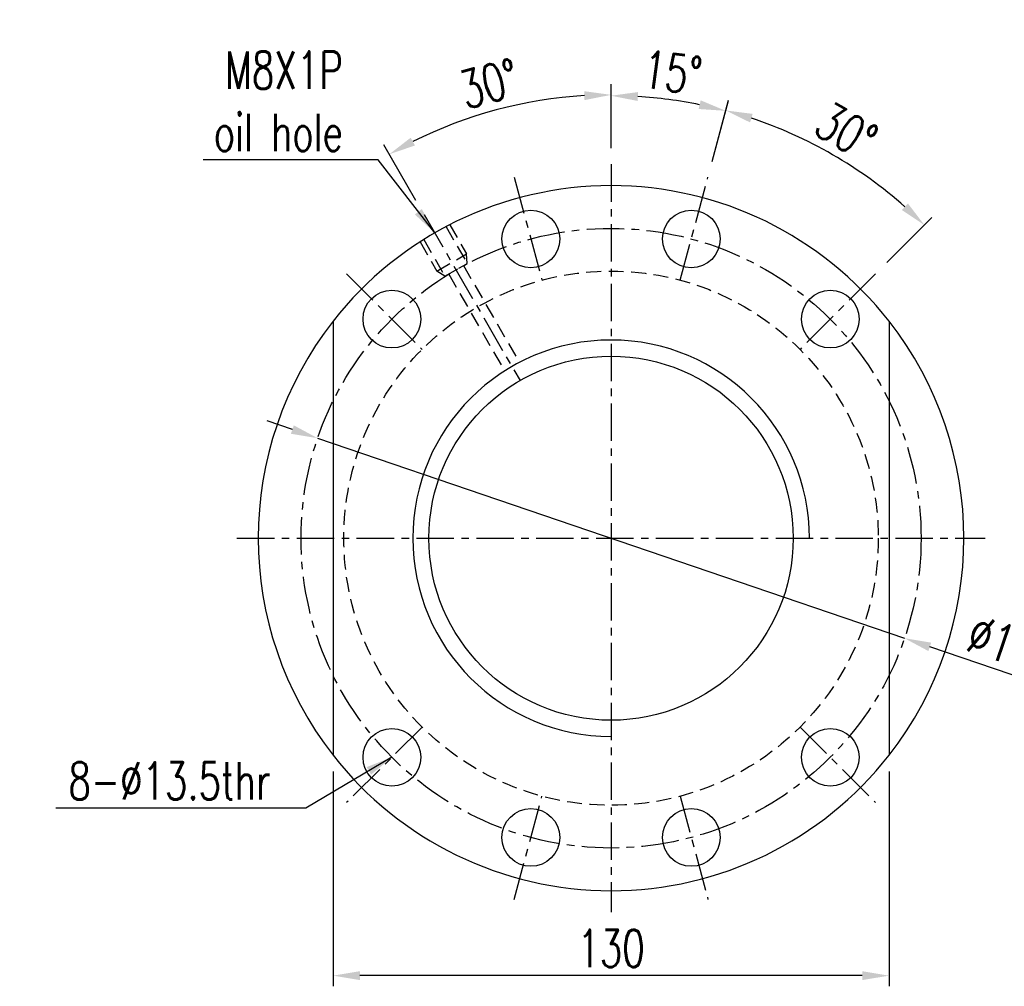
# Model space of a CAD drawing. Extents: x 106 to 578, y 156 to 408.
# Tile 1 of 57: x 106 to 336, y 179 to 405. Entities that reach past the tile are written whole.
import ezdxf

# ---------------------------------------------------------------- set-up
doc = ezdxf.new("R2010")
doc.units = 0
doc.header["$LTSCALE"] = 7
doc.header["$MEASUREMENT"] = 0
doc.header["$PDMODE"] = 1
doc.linetypes.add('CENTER', pattern=[2, 1.25, -0.25, 0.25, -0.25])
doc.linetypes.add('DASHED', pattern=[0.75, 0.5, -0.25])
doc.layers.get('DEFPOINTS').update_dxf_attribs({"linetype": 'CONTINUOUS'})
for name, color, linetype in [('CL', 1, 'CENTER'), ('DIM', 4, 'CONTINUOUS'), ('HID', 2, 'DASHED'), ('OUT', 3, 'CONTINUOUS')]:
    doc.layers.add(name, color=color, linetype=linetype)
doc.styles.add('DIM-7', font='SIMPLEX.shx', dxfattribs={"width": 0.7, "bigfont": 'chineset.shx'})
doc.dimstyles.new('CNS', dxfattribs={"dimtxt": 3.5, "dimasz": 2.5, "dimexe": 1, "dimexo": 1.5, "dimgap": 0.09, "dimtad": 0, "dimdsep": 46, "dimtxsty": 'DIM-7', "dimcen": 0.09, "dimclrd": 1, "dimclre": 1, "dimclrt": 4, "dimadec": 0, "dimazin": 0, "dimtfac": 1, "dimtix": 1, "dimtmove": 2, "dimatfit": 3, "dimfxl": 1, "dimtvp": 0.971429, "dimtolj": 1, "dimarcsym": 0})

# ---------------------------------------------------------------- blocks, each defined once
blk = doc.blocks.new('*D2')
at = {"layer": 'DEFPOINTS', "color": 0, "transparency": 16777216}
for p in [(179.36, 233.18), (309.36, 233.18), (179.36, 181.62)]:
    blk.add_point(p, dxfattribs=at)
at = {"layer": 'DIM', "color": 7, "lineweight": -2, "transparency": 16777216}
for p, q in [((179.36, 229.43), (179.36, 179.12)), ((309.36, 229.43), (309.36, 179.12)), ((303.11, 181.62), (185.61, 181.62))]:
    blk.add_line(p, q, dxfattribs=at)
at = {"layer": 'DIM', "color": 7, "transparency": 16777216}
for points in [[(185.61, 182.66), (185.61, 180.58), (179.36, 181.62)], [(303.11, 182.66), (303.11, 180.58), (309.36, 181.62)]]:
    blk.add_solid(points, dxfattribs=at)
at = {"layer": 'DIM', "color": 7, "transparency": 16777216, "insert": (244.36, 188), "char_height": 8.75, "attachment_point": 5, "style": 'DIM-7'}
blk.add_mtext('\\A1;130', dxfattribs=at)
blk = doc.blocks.new('*D5')
at = {"layer": 'DEFPOINTS', "color": 0, "transparency": 16777216}
for p in [(226.35, 386.16), (244.36, 371.49), (200.61, 359.76), (244.36, 283.99), (244.36, 196.49)]:
    blk.add_point(p, dxfattribs=at)
at = {"layer": 'DIM', "color": 7, "lineweight": -2, "transparency": 16777216}
for p, q in [((244.36, 375.24), (244.36, 390.23)), ((198.74, 363.01), (191.24, 376))]:
    blk.add_line(p, q, dxfattribs=at)
blk.add_arc((244.36, 283.99), 103.75, 93.4522, 116.5478, dxfattribs=at)
at = {"layer": 'DIM', "color": 7, "transparency": 16777216}
for points in [[(238.08, 388.59), (238.15, 386.5), (244.36, 387.73)], [(198.49, 375.88), (197.5, 377.71), (192.49, 373.83)]]:
    blk.add_solid(points, dxfattribs=at)
at = {"layer": 'DIM', "color": 7, "transparency": 16777216, "insert": (215.86, 390.36), "char_height": 8.75, "attachment_point": 5, "rotation": 15, "style": 'DIM-7'}
blk.add_mtext('\\A1;30°', dxfattribs=at)
blk = doc.blocks.new('*D6')
at = {"layer": 'DEFPOINTS', "color": 0, "transparency": 16777216}
for p in [(262.34, 385.95), (244.36, 371.49), (267.01, 368.5), (260.54, 344.36), (244.36, 196.49)]:
    blk.add_point(p, dxfattribs=at)
at = {"layer": 'DIM', "color": 7, "lineweight": -2, "transparency": 16777216}
for p, q in [((244.36, 375.24), (244.36, 390.03)), ((267.98, 372.13), (271.81, 386.41))]:
    blk.add_line(p, q, dxfattribs=at)
blk.add_arc((244.36, 283.99), 103.54, 78.4591, 86.5409, dxfattribs=at)
at = {"layer": 'DIM', "color": 7, "transparency": 16777216}
for points in [[(250.58, 386.3), (250.64, 388.38), (244.36, 387.53)], [(265.32, 386.45), (264.84, 384.42), (271.16, 384)]]:
    blk.add_solid(points, dxfattribs=at)
at = {"layer": 'DIM', "color": 7, "transparency": 16777216, "insert": (258.71, 392.96), "char_height": 8.75, "attachment_point": 5, "rotation": 352.5, "style": 'DIM-7'}
blk.add_mtext('\\A1;15°', dxfattribs=at)
blk = doc.blocks.new('*D7')
at = {"layer": 'DEFPOINTS', "color": 0, "transparency": 16777216}
for p in [(267.01, 368.5), (303.8, 368.87), (306.24, 345.86), (260.54, 344.36), (288.56, 328.18)]:
    blk.add_point(p, dxfattribs=at)
at = {"layer": 'DIM', "color": 7, "lineweight": -2, "transparency": 16777216}
for p, q in [((267.98, 372.13), (271.83, 386.49)), ((308.89, 348.51), (319.4, 359.03))]:
    blk.add_line(p, q, dxfattribs=at)
blk.add_arc((244.36, 283.99), 103.62, 48.4563, 71.5437, dxfattribs=at)
at = {"layer": 'DIM', "color": 7, "transparency": 16777216}
for points in [[(276.87, 381.28), (277.47, 383.28), (271.18, 384.08)], [(313.8, 362.3), (312.37, 360.78), (317.64, 357.26)]]:
    blk.add_solid(points, dxfattribs=at)
at = {"layer": 'DIM', "color": 7, "transparency": 16777216, "insert": (299.36, 379.25), "char_height": 8.75, "attachment_point": 5, "rotation": 330, "style": 'DIM-7'}
blk.add_mtext('\\A1;30°', dxfattribs=at)
blk = doc.blocks.new('*D8')
at = {"layer": 'DEFPOINTS', "color": 0, "transparency": 16777216}
for p in [(175.74, 307.39), (312.98, 260.58)]:
    blk.add_point(p, dxfattribs=at)
at = {"layer": 'DIM', "color": 7, "lineweight": -2, "transparency": 16777216}
for p, q in [((169.83, 309.41), (163.91, 311.43)), ((175.74, 307.39), (312.98, 260.58)), ((347.65, 248.76), (318.9, 258.57))]:
    blk.add_line(p, q, dxfattribs=at)
at = {"layer": 'DIM', "color": 7, "transparency": 16777216}
for points in [[(170.17, 310.39), (169.49, 308.42), (175.74, 307.39)], [(319.23, 259.55), (318.56, 257.58), (312.98, 260.58)]]:
    blk.add_solid(points, dxfattribs=at)
at = {"layer": 'DIM', "color": 7, "transparency": 16777216, "insert": (338.29, 258.69), "char_height": 8.75, "attachment_point": 5, "rotation": 341.167, "style": 'DIM-7'}
blk.add_mtext('\\A1;∅145', dxfattribs=at)

msp = doc.modelspace()

# ---------------------------------------------------------------- linework, layer by layer
at = {"layer": 'CL', "color": 7}
for p, q in [((244.363, 371.486), (244.363, 196.486)), ((221.716, 368.505), (228.187, 344.357)), ((260.539, 344.357), (267.01, 368.505)), ((200.613, 359.764), (223.063, 320.879)), ((182.491, 345.858), (200.169, 328.181)), ((306.235, 345.858), (288.557, 328.181)), ((156.863, 283.986), (331.863, 283.986)), ((200.169, 239.792), (182.491, 222.115)), ((288.557, 239.792), (306.235, 222.115)), ((221.716, 199.468), (228.187, 223.616)), ((260.539, 223.616), (267.01, 199.468))]:
    msp.add_line(p, q, dxfattribs=at)
msp.add_circle((244.363, 283.986), 72.5, dxfattribs=at)
at = {"layer": 'DIM', "color": 7}
for radius, start, end in [(82.5, 141.98772, 218.01228), (82.5, 321.98772, 38.01228), (46.38, 0, 270)]:
    msp.add_arc((244.363, 283.986), radius, start, end, dxfattribs=at)
at = {"layer": 'HID', "color": 7}
for p, q in [((206.626, 357.35), (210.577, 350.505)), ((205.76, 356.85), (210.711, 348.273)), ((199.698, 353.35), (203.649, 346.505)), ((200.564, 353.85), (205.515, 345.273)), ((203.649, 346.505), (210.577, 350.505)), ((210.711, 348.273), (210.577, 350.505)), ((205.515, 345.273), (210.711, 348.273)), ((209.845, 347.773), (222.366, 326.086)), ((205.515, 345.273), (203.649, 346.505)), ((206.381, 345.773), (218.902, 324.086))]:
    msp.add_line(p, q, dxfattribs=at)
msp.add_circle((244.363, 283.986), 62.5, dxfattribs=at)
at = {"layer": 'OUT', "color": 7}
for p, q in [((179.363, 334.792), (179.363, 233.18)), ((309.363, 334.792), (309.363, 233.18))]:
    msp.add_line(p, q, dxfattribs=at)
for centre, radius in [((225.599, 354.016), 6.75), ((263.128, 354.016), 6.75), ((193.098, 335.252), 6.75), ((295.628, 335.252), 6.75), ((244.363, 283.986), 42.6), ((193.098, 232.721), 6.75), ((295.628, 232.721), 6.75), ((225.599, 213.957), 6.75), ((263.128, 213.957), 6.75)]:
    msp.add_circle(centre, radius, dxfattribs=at)
for start, end in [(38.01228, 141.98772), (218.01228, 321.98772)]:
    msp.add_arc((244.363, 283.986), 82.5, start, end, dxfattribs=at)

# ---------------------------------------------------------------- texts
at = {"layer": 'DIM', "color": 7, "char_height": 8.75, "attachment_point": 6, "style": 'DIM-7'}
for s, insert in [('\\A1;M8X1P\\Poil hole', (181.627, 386.232)), ('8-%%c13.5thr', (164.705, 227.182))]:
    msp.add_mtext(s, dxfattribs=dict(at, insert=insert))

# ---------------------------------------------------------------- dimensions: what is measured, and where the dimension line sits
at = {"layer": 'DIM', "color": 7}
for base, line1, line2, picture, middle in [((262.343, 385.954), ((260.539, 344.357), (267.01, 368.505)), ((244.363, 371.486), (244.363, 196.486)), '*D6', (258.71, 392.961)), ((226.348, 386.157), ((244.363, 371.486), (244.363, 196.486)), ((200.613, 359.764), (244.363, 283.986)), '*D5', (215.862, 390.356)), ((303.799, 368.869), ((306.235, 345.858), (288.557, 328.181)), ((260.539, 344.357), (267.01, 368.505)), '*D7', (299.362, 379.247))]:
    dim = msp.add_angular_dim_2l(base=base, line1=line1, line2=line2, dimstyle='CNS', override={"dimscale": 2.5, "dimgap": 0.8, "dimtad": 1, "dimclrd": 7, "dimclre": 7, "dimclrt": 7, "dimadec": 2, "dimazin": 2, "dimtmove": 1}, dxfattribs=at)
    dim.commit()
    dim.dimension.update_dxf_attribs({"geometry": picture, "text_midpoint": middle})
dim = msp.add_diameter_dim_2p(p1=(175.745, 307.39), p2=(312.982, 260.583), dimstyle='CNS', override={"dimscale": 2.5, "dimgap": 0.8, "dimtad": 1, "dimclrd": 7, "dimclre": 7, "dimclrt": 7, "dimadec": 2, "dimazin": 2, "dimtmove": 1}, dxfattribs=at)
dim.commit()
dim.dimension.update_dxf_attribs({"geometry": '*D8', "text_midpoint": (338.287, 258.687)})
dim = msp.add_linear_dim(base=(179.363, 181.622), p1=(309.363, 233.18), p2=(179.363, 233.18), angle=180, dimstyle='CNS', override={"dimscale": 2.5, "dimgap": 0.8, "dimtad": 1, "dimclrd": 7, "dimclre": 7, "dimclrt": 7, "dimadec": 2, "dimazin": 2, "dimtmove": 1}, dxfattribs=at)
dim.commit()
dim.dimension.update_dxf_attribs({"geometry": '*D2', "text_midpoint": (244.363, 187.997)})

# ---------------------------------------------------------------- leaders
at = {"layer": 'DIM', "color": 7, "annotation_type": 0, "has_hookline": 1, "hookline_direction": 1}
for points, text_width in [([(203.113, 355.434), (189.877, 372.565), (183.627, 372.565)], 32.667), ([(193.098, 232.721), (172.955, 220.807), (166.705, 220.807)], 50.167)]:
    msp.add_leader(points, dimstyle='CNS', override={"dimscale": 2.5, "dimgap": 0.8, "dimtad": 1, "dimclrd": 7, "dimclre": 7, "dimclrt": 7, "dimadec": 2, "dimazin": 2, "dimtmove": 1}, dxfattribs=dict(at, text_width=text_width))

doc.saveas('drawing.dxf')
